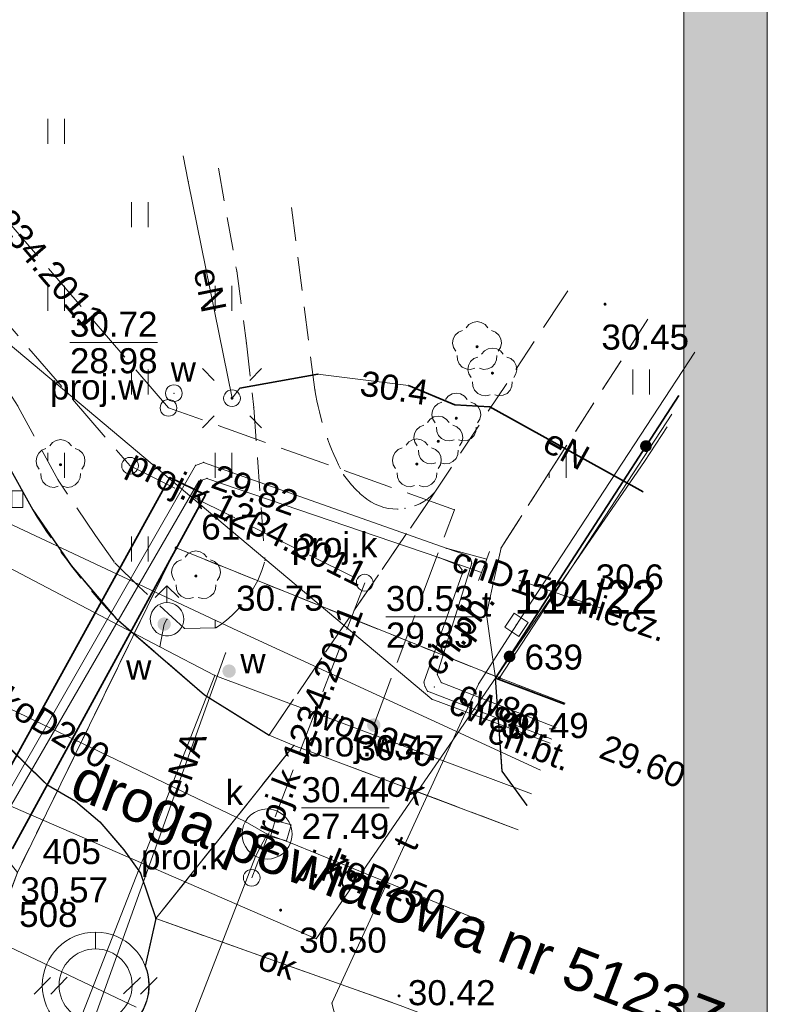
# Model space of a CAD drawing. Extents: x 5468194 to 5468404, y 5919486 to 5919674.
# Tile 14 of 15: x 5468382 to 5468404, y 5919592 to 5919621. Entities that reach past the tile are written whole.
import ezdxf
from ezdxf.enums import TextEntityAlignment as Align

# ---------------------------------------------------------------- set-up
doc = ezdxf.new("R2010")
doc.units = 0
doc.header["$PDSIZE"] = 0.75
for name, pattern in [('PRZER1-1', [2, 1, -1]), ('PRZER2-1', [3, 2, -1]), ('PRZER3-1', [4, 3, -1])]:
    doc.linetypes.add(name, pattern=pattern)
doc.layers.get('0').update_dxf_attribs({"color": 253, "linetype": 'CONTINUOUS', "lineweight": 13})
for name, color, linetype, lineweight in [('GELULI_O', 253, 'PRZER3-1', 18), ('GEPPGD', 253, 'CONTINUOUS', 18), ('GEPPGD_O', 253, 'CONTINUOUS', 18), ('GESDZI', 30, 'CONTINUOUS', 18), ('GESDZI_O', 30, 'CONTINUOUS', 18), ('GESUZY', 253, 'PRZER1-1', 18), ('GOSRBG', 253, 'CONTINUOUS', 18), ('GSLDSO', 253, 'CONTINUOUS', 18), ('GSLINK', 253, 'CONTINUOUS', 18), ('GSLINK_O', 253, 'CONTINUOUS', 18), ('GSLKOG', 253, 'CONTINUOUS', 35), ('GSLKRW', 253, 'CONTINUOUS', 25), ('GSPPRB', 253, 'CONTINUOUS', 20), ('GSPRDL', 253, 'CONTINUOUS', 18), ('GSPWPN', 253, 'CONTINUOUS', 13), ('GSPWPN_O', 253, 'CONTINUOUS', 13), ('GSPWPS', 253, 'CONTINUOUS', 13), ('GSPWPS_O', 253, 'CONTINUOUS', 13), ('GSSKOA', 253, 'PRZER3-1', 18), ('GSSKOA_O', 253, 'PRZER3-1', 18), ('GSSKOD', 253, 'PRZER2-1', 18), ('GSSKOD_O', 253, 'PRZER2-1', 18), ('GSSUTR', 253, 'PRZER2-1', 18), ('GULCPR', 253, 'CONTINUOUS', 18), ('GULCPR_O', 253, 'CONTINUOUS', 18), ('GULEPR', 253, 'CONTINUOUS', 18), ('GULEPR_O', 253, 'CONTINUOUS', 18), ('GULGPR', 253, 'CONTINUOUS', 18), ('GULKPR', 253, 'CONTINUOUS', 18), ('GULKPR_O', 253, 'CONTINUOUS', 18), ('GULLOB', 253, 'CONTINUOUS', 35), ('GULTPR', 253, 'CONTINUOUS', 18), ('GULTPR_O', 253, 'CONTINUOUS', 18), ('GULWPR', 253, 'CONTINUOUS', 18), ('GULWPR_O', 253, 'CONTINUOUS', 18), ('GUPELA', 253, 'CONTINUOUS', 18), ('GUPIKP', 253, 'CONTINUOUS', 18), ('GUPIKP_O', 253, 'CONTINUOUS', 18), ('GUPISN', 253, 'PRZER1-1', 18), ('GUPIWZ', 253, 'CONTINUOUS', 18), ('GUPIWZ_O', 253, 'CONTINUOUS', 18), ('GUPKKS', 253, 'CONTINUOUS', 18), ('GUPKSD', 253, 'CONTINUOUS', 18), ('GUPKSD_O', 253, 'CONTINUOUS', 18), ('GUPPRZ', 253, 'CONTINUOUS', 18), ('GUPPRZ_O', 253, 'CONTINUOUS', 18), ('GUPWDT', 253, 'CONTINUOUS', 18), ('GUPWZA', 253, 'CONTINUOUS', 18), ('GUPWZA_O', 253, 'CONTINUOUS', 18), ('GUPZCP', 253, 'CONTINUOUS', 18), ('GUSKSD', 253, 'CONTINUOUS', 18), ('ZZ_ramka', 250, 'CONTINUOUS', 13)]:
    doc.layers.add(name, color=color, linetype=linetype, lineweight=lineweight)
doc.styles.add('GEO-INFO', font='arial.ttf')
pattern_1 = [(90, (5460000, 5910000), (-2.5, 2.5), [0.75, -4.25]), (90, (5460000.5, 5910000), (-2.5, 2.5), [0.75, -4.25])]

# ---------------------------------------------------------------- blocks, each defined once
blk = doc.blocks.new('OKRAG_PELNY')
at = {"color": 0}
blk.add_lwpolyline([(0, 0.5), (0.12941, 0.482963), (0.25, 0.433013), (0.353553, 0.353553), (0.433013, 0.25), (0.482963, 0.12941), (0.5, 0), (0.482963, -0.12941), (0.433013, -0.25), (0.353553, -0.353553), (0.25, -0.433013), (0.12941, -0.482963), (0, -0.5), (-0.12941, -0.482963), (-0.25, -0.433013), (-0.353553, -0.353553), (-0.433013, -0.25), (-0.482963, -0.12941), (-0.5, 0), (-0.482963, 0.12941), (-0.433013, 0.25), (-0.353553, 0.353553), (-0.25, 0.433013), (-0.12941, 0.482963)], close=True, dxfattribs=at)
blk = doc.blocks.new('KOLO')
blk.add_hatch(color=0).paths.add_polyline_path([(-0.5, 0), (-0.482963, -0.12941), (-0.433013, -0.25), (-0.353553, -0.353553), (-0.25, -0.433013), (-0.12941, -0.482963), (0, -0.5), (0.12941, -0.482963), (0.25, -0.433013), (0.353553, -0.353553), (0.433013, -0.25), (0.482963, -0.12941), (0.5, 0), (0.482963, 0.12941), (0.433013, 0.25), (0.353553, 0.353553), (0.25, 0.433013), (0.12941, 0.482963), (0, 0.5), (-0.12941, 0.482963), (-0.25, 0.433013), (-0.353553, 0.353553), (-0.433013, 0.25), (-0.482963, 0.12941)])
blk = doc.blocks.new('SUUS05')
at = {"color": 0}
blk.add_lwpolyline([(0.5, -0.25), (-0.5, -0.25), (-0.5, 0.25), (0.5, 0.25)], close=True, dxfattribs=at)
for points in [[(-0.175, -0.25), (-0.175, 0.25)], [(0.175, -0.25), (0.175, 0.25)]]:
    blk.add_lwpolyline(points, dxfattribs=at)
blk = doc.blocks.new('EPPGN')
blk.add_hatch(color=0).paths.add_polyline_path([(0, -0.09), (0.027812, -0.085595), (0.052901, -0.072812), (0.072812, -0.052901), (0.085595, -0.027812), (0.09, 0), (0.085595, 0.027812), (0.072812, 0.052901), (0.052901, 0.072812), (0.027812, 0.085595), (0, 0.09), (-0.027812, 0.085595), (-0.052901, 0.072812), (-0.072812, 0.052901), (-0.085595, 0.027812), (-0.09, 0), (-0.085595, -0.027812), (-0.072812, -0.052901), (-0.052901, -0.072812), (-0.027812, -0.085595)])
blk = doc.blocks.new('POINT')
at = {"color": 0}
blk.add_point((0, 0), dxfattribs=at)
blk = doc.blocks.new('KWADRAT_NIEPRZEZR')
at = {"color": 0}
blk.add_lwpolyline([(-0.5, -0.5), (0.5, -0.5), (0.5, 0.5), (-0.5, 0.5)], close=True, dxfattribs=at)
blk = doc.blocks.new('SUEO')
blk.add_hatch(color=0).paths.add_polyline_path([(-0.002174, 0.089974), (0.023762, 0.086807), (0.042561, 0.0793), (0.060131, 0.066965), (0.076266, 0.047786), (0.086234, 0.025762), (0.089972, 0.002226), (0.088646, -0.015553), (0.081114, -0.038994), (0.066834, -0.060276), (0.049699, -0.075033), (0.027576, -0.085671), (0.004027, -0.08991), (-0.019639, -0.087831), (-0.040932, -0.080154), (-0.059082, -0.067892), (-0.073734, -0.051607), (-0.08374, -0.032979), (-0.089221, -0.011817), (-0.089063, 0.012951), (-0.082571, 0.035806), (-0.069528, 0.057148), (-0.048957, 0.075519), (-0.026898, 0.085887)])
at = {"color": 0}
for points in [[(-1.767767, 1.767767), (-1.06066, 1.06066)], [(1.767767, 1.767767), (1.06066, 1.06066)], [(-1.767767, -1.767767), (-1.06066, -1.06066)], [(1.767767, -1.767767), (1.06066, -1.06066)]]:
    blk.add_lwpolyline(points, dxfattribs=at)
blk = doc.blocks.new('PION_C')
at = {"color": 0}
blk.add_lwpolyline([(0, 0.5), (0, -0.5)], dxfattribs=at)
blk = doc.blocks.new('ODTN_1')
at = {"color": 0}
for points in [[(-1, -0.5), (0, 0.5)], [(0, -0.5), (1, 0.5)]]:
    blk.add_lwpolyline(points, dxfattribs=at)
blk = doc.blocks.new('SPDLP')
blk.add_hatch(color=0).paths.add_polyline_path([(0, -0.09), (0.027812, -0.085595), (0.052901, -0.072812), (0.072812, -0.052901), (0.085595, -0.027812), (0.09, 0), (0.085595, 0.027812), (0.072812, 0.052901), (0.052901, 0.072812), (0.027812, 0.085595), (0, 0.09), (-0.027812, 0.085595), (-0.052901, 0.072812), (-0.072812, 0.052901), (-0.085595, 0.027812), (-0.09, 0), (-0.085595, -0.027812), (-0.072812, -0.052901), (-0.052901, -0.072812), (-0.027812, -0.085595)])
at = {"color": 0}
for points in [[(-0.648554, 1.126667), (-0.481106, 1.325358), (-0.255912, 1.454989), (0, 1.5), (0.255912, 1.454989), (0.481106, 1.325358), (0.648554, 1.126667)], [(-1.271938, -0.268652), (-1.40916, -0.048001), (-1.462858, 0.20623), (-1.426585, 0.463525), (-1.304695, 0.693003), (-1.11182, 0.867117), (-0.871109, 0.964971)], [(0.871109, 0.964971), (1.11182, 0.867117), (1.304695, 0.693003), (1.426585, 0.463525), (1.462858, 0.20623), (1.40916, -0.048001), (1.271938, -0.268652)], [(-0.137547, -1.292703), (-0.389802, -1.355024), (-0.648184, -1.327532), (-0.881678, -1.213525), (-1.062258, -1.026689), (-1.168249, -0.78945), (-1.186929, -0.530282)], [(1.186929, -0.530282), (1.168249, -0.78945), (1.062258, -1.026689), (0.881678, -1.213525), (0.648184, -1.327532), (0.389802, -1.355024), (0.137547, -1.292703)]]:
    blk.add_lwpolyline(points, dxfattribs=at)
blk = doc.blocks.new('SUUS02')
at = {"color": 0}
for points in [[(-0.707107, 1.292893), (0, 2), (0.707107, 1.292893)], [(0, 1), (0, 2)]]:
    blk.add_lwpolyline(points, dxfattribs=at)
blk.add_lwpolyline([(0, 1), (0.173648, 0.984808), (0.34202, 0.939693), (0.5, 0.866025), (0.642788, 0.766044), (0.766044, 0.642788), (0.866025, 0.5), (0.939693, 0.34202), (0.984808, 0.173648), (1, 0), (0.984808, -0.173648), (0.939693, -0.34202), (0.866025, -0.5), (0.75575, -0.654861), (0.618159, -0.786053), (0.458227, -0.888835), (0.281733, -0.959493), (0.095056, -0.995472), (-0.095056, -0.995472), (-0.281733, -0.959493), (-0.458227, -0.888835), (-0.618159, -0.786053), (-0.75575, -0.654861), (-0.866025, -0.5), (-0.945001, -0.327068), (-0.989821, -0.142315), (-0.998867, 0.047582), (-0.971812, 0.235759), (-0.909632, 0.415415), (-0.814576, 0.580057), (-0.690079, 0.723734), (-0.540641, 0.841254), (-0.371662, 0.928368), (-0.189251, 0.981929)], close=True, dxfattribs=at)

msp = doc.modelspace()

# ---------------------------------------------------------------- hatches: boundary and pattern name
at = {"layer": 'GSSUTR', "linetype": 'Continuous', "lineweight": 18}
h = msp.add_hatch(dxfattribs=at)
h.set_pattern_fill('PTTU04', color=256, scale=0.5, style=0)
h.set_pattern_definition(pattern_1)
h.paths.add_polyline_path([(5468388.66, 5919609.61), (5468388.44, 5919611.54), (5468388.15, 5919613.7), (5468387.605, 5919616.776), (5468379.188, 5919619.738), (5468379.19, 5919619.6), (5468378.95, 5919613.28), (5468380.45, 5919611.41), (5468381.61, 5919609.64), (5468382.81, 5919607.44), (5468383.93, 5919605.78), (5468384.48, 5919604.99), (5468385.22, 5919604.26), (5468386.59, 5919603), (5468387.53, 5919603.02), (5468387.581, 5919603.053), (5468387.631, 5919603.088), (5468387.68, 5919603.123), (5468387.729, 5919603.159), (5468387.777, 5919603.196), (5468387.824, 5919603.234), (5468387.871, 5919603.272), (5468387.917, 5919603.312), (5468387.963, 5919603.352), (5468388.008, 5919603.393), (5468388.052, 5919603.434), (5468388.095, 5919603.477), (5468388.137, 5919603.52), (5468388.179, 5919603.564), (5468388.22, 5919603.609), (5468388.261, 5919603.654), (5468388.3, 5919603.7), (5468388.337, 5919603.745), (5468388.374, 5919603.791), (5468388.41, 5919603.837), (5468388.445, 5919603.884), (5468388.479, 5919603.932), (5468388.513, 5919603.98), (5468388.545, 5919604.029), (5468388.577, 5919604.078), (5468388.608, 5919604.128), (5468388.638, 5919604.178), (5468388.667, 5919604.229), (5468388.696, 5919604.28), (5468388.723, 5919604.332), (5468388.75, 5919604.384), (5468388.776, 5919604.436), (5468388.801, 5919604.489), (5468388.825, 5919604.543), (5468388.848, 5919604.597), (5468388.87, 5919604.651), (5468388.892, 5919604.706), (5468388.912, 5919604.761), (5468388.931, 5919604.816), (5468388.95, 5919604.871), (5468388.968, 5919604.927), (5468388.984, 5919604.984), (5468389, 5919605.04)], flags=0)
h = msp.add_hatch(dxfattribs=at)
h.set_pattern_fill('PTTU04', color=256, scale=0.5, style=0)
h.set_pattern_definition(pattern_1)
h.paths.add_polyline_path([(5468400.45, 5919612.256), (5468397.485, 5919607.646), (5468396.06, 5919605.41), (5468395.62, 5919603.42), (5468395.89, 5919601.51), (5468401.372, 5919609.968), (5468402.014, 5919611.706)], flags=0)
at = {"layer": 'ZZ_ramka', "true_color": 0xffffff}
h = msp.add_hatch(color=7, dxfattribs=at)
h.paths.add_polyline_path([(5468401.523, 5919491.204), (5468201.523, 5919491.204), (5468201.523, 5919634.704), (5468401.523, 5919634.704)], flags=16)
h.paths.add_polyline_path([(5468194.023, 5919637.204), (5468404.023, 5919637.204), (5468404.023, 5919488.704), (5468194.023, 5919488.704)])

# ---------------------------------------------------------------- linework, layer by layer
at = {"linetype": 'Continuous', "lineweight": 13, "elevation": 100, "flags": 128}
msp.add_lwpolyline([(5468397.5, 5919600), (5468397.69, 5919600)], dxfattribs=at)
at = {"layer": 'GESDZI', "linetype": 'Continuous', "lineweight": 18, "elevation": 10.22}
for points in [[(5468275.114, 5919656.356), (5468275.54, 5919655.03), (5468276.59, 5919652.23), (5468277.95, 5919649.56), (5468279.68, 5919646.93), (5468281.69, 5919644.67), (5468283.94, 5919642.67), (5468286.47, 5919640.95), (5468289.38, 5919639.2), (5468295.57, 5919636.55), (5468302.78, 5919633.88), (5468315.05, 5919629.35), (5468371.88, 5919608.07), (5468381.59, 5919595.7), (5468386.34, 5919605.41), (5468396.01, 5919601.52), (5468401.165, 5919609.409)], [(5468401.165, 5919609.409), (5468396.01, 5919601.52), (5468397.975, 5919600.77)], [(5468397.975, 5919600.77), (5468396.01, 5919601.52), (5468386.34, 5919605.41), (5468381.59, 5919595.7), (5468380.89, 5919593.82), (5468342.3, 5919490.53)]]:
    msp.add_lwpolyline(points, dxfattribs=at)
at = {"layer": 'GESUZY', "linetype": 'PRZER1-1', "lineweight": 18, "ltscale": 0.5, "elevation": 10.08}
for points in [[(5468397.975, 5919600.77), (5468396.01, 5919601.52), (5468386.34, 5919605.41), (5468381.59, 5919595.7), (5468380.89, 5919593.82), (5468342.3, 5919490.53)], [(5468342.3, 5919490.53), (5468380.89, 5919593.82), (5468381.59, 5919595.7), (5468386.34, 5919605.41), (5468396.01, 5919601.52), (5468397.975, 5919600.77)]]:
    msp.add_lwpolyline(points, dxfattribs=at)
at = {"layer": 'GOSRBG', "linetype": 'Continuous', "lineweight": 18, "elevation": 10.04}
msp.add_lwpolyline([(5468265.344, 5919659.794), (5468259.784, 5919650.547), (5468390.529, 5919593.714), (5468400.349, 5919607.998), (5468401.028, 5919609.037)], dxfattribs=at)
at = {"layer": 'GSLDSO', "linetype": 'Continuous', "lineweight": 18, "elevation": 10.18}
for points in [[(5468383.928, 5919593.916, -1), (5468383.928, 5919590.729, -1)], [(5468383.928, 5919593.415, -1), (5468383.928, 5919591.23, -1)]]:
    msp.add_lwpolyline(points, format="xyb", close=True, dxfattribs=at)
at = {"layer": 'GSLINK', "linetype": 'Continuous', "lineweight": 18, "elevation": 10.18}
for points in [[(5468389.86, 5919599.5), (5468385.73, 5919594.32), (5468393.04, 5919591.72)], [(5468389.86, 5919599.5), (5468396.574, 5919596.979)]]:
    msp.add_lwpolyline(points, dxfattribs=at)
at = {"layer": 'GSLKOG', "linetype": 'Continuous', "lineweight": 35, "elevation": 10.18}
msp.add_lwpolyline([(5468401.372, 5919609.968), (5468395.89, 5919601.51), (5468397.961, 5919600.734)], dxfattribs=at)
at = {"layer": 'GSLKRW', "linetype": 'Continuous', "lineweight": 25, "elevation": 10.18}
for points in [[(5468353.84, 5919622.86), (5468357.85, 5919621.37), (5468373.78, 5919615.39, -0.061384), (5468375.81, 5919614.36, -0.063108), (5468378.16, 5919612.42, -0.057977), (5468380.58, 5919609.19), (5468382.05, 5919606.55), (5468383.2, 5919604.88), (5468384.53, 5919603.31), (5468384.927, 5919602.967), (5468387.19, 5919601.01), (5468389.12, 5919599.81)], [(5468380.921, 5919599.843), (5468382.466, 5919598.335), (5468383.331, 5919597.838), (5468384.054, 5919597.216), (5468384.77, 5919596.375), (5468385.277, 5919595.678), (5468385.73, 5919594.32), (5468385.415, 5919592.895, -0.348026), (5468384.825, 5919591.001)]]:
    msp.add_lwpolyline(points, format="xyb", dxfattribs=at)
msp.add_lwpolyline([(5468396.843, 5919597.708), (5468396.09, 5919598.73), (5468395.89, 5919601.51)], dxfattribs=at)
at = {"layer": 'GSPPRB', "linetype": 'Continuous', "lineweight": 20}
for p in [(5468388.15, 5919613.7, 10.28), (5468388.44, 5919611.54, 10.28), (5468390.49, 5919610.14, 10.28), (5468388.66, 5919609.61, 10.28), (5468390.87, 5919608.67, 10.28), (5468387.16, 5919607.97, 10.28), (5468391.35, 5919607.6, 10.28), (5468382.81, 5919607.44, 10.28), (5468387.02, 5919607.41, 10.28), (5468387.26, 5919607.49, 10.28), (5468394.08, 5919607.08, 10.28), (5468392.04, 5919606.87, 10.28), (5468382.05, 5919606.55, 10.28), (5468393.18, 5919606.59, 10.28), (5468394.661, 5919606.55, 10.28), (5468383.93, 5919605.78, 10.28), (5468394.42, 5919605.4, 10.28), (5468396.06, 5919605.41, 10.28), (5468384.48, 5919604.99, 10.28), (5468389, 5919605.04, 10.28), (5468394.2, 5919605.12, 10.28), (5468395.02, 5919605.19, 10.28), (5468395.14, 5919605.09, 10.28), (5468395.18, 5919604.95, 10.28), (5468383.2, 5919604.88, 10.28), (5468394.8, 5919604.88, 10.28), (5468394.89, 5919604.76, 10.28), (5468394.9, 5919604.63, 10.28), (5468396.622, 5919604.435, 10.28), (5468385.22, 5919604.26, 10.28), (5468388.3, 5919603.7, 10.28), (5468384.53, 5919603.31, 10.28), (5468395.62, 5919603.42, 10.28), (5468386.59, 5919603, 10.28), (5468387.53, 5919603.02, 10.28), (5468385.851, 5919602.454, 10.28), (5468387.817, 5919602.266, 10.28), (5468387.493, 5919601.593, 10.28), (5468394.15, 5919601.63, 10.28), (5468395.89, 5919601.51, 10.28), (5468393.75, 5919601.39, 10.28), (5468393.78, 5919601.27, 10.28), (5468393.86, 5919601.12, 10.28), (5468394.27, 5919601.38, 10.28), (5468395.39, 5919601.35, 10.28), (5468387.19, 5919601.01, 10.28), (5468393.99, 5919600.88, 10.28), (5468389.12, 5919599.81, 10.28), (5468389.86, 5919599.5, 10.28), (5468396.09, 5919598.73, 10.28), (5468385.73, 5919594.32, 10.28), (5468391, 5919591.79, 10.28)]:
    msp.add_point(p, dxfattribs=at)
at = {"layer": 'GSSKOA', "linetype": 'PRZER3-1', "lineweight": 18, "ltscale": 0.5, "elevation": 10.18}
for points in [[(5468380.921, 5919599.843), (5468382.466, 5919598.335), (5468383.331, 5919597.838), (5468384.054, 5919597.216), (5468384.77, 5919596.375), (5468385.277, 5919595.678), (5468385.476, 5919595.114), (5468385.73, 5919594.32), (5468389.86, 5919599.5), (5468389.12, 5919599.81), (5468387.19, 5919601.01), (5468384.927, 5919602.967), (5468384.53, 5919603.31), (5468383.2, 5919604.88), (5468382.05, 5919606.55), (5468380.58, 5919609.19, 0.057977)], [(5468346.124, 5919489.133), (5468347.28, 5919491.88), (5468350.56, 5919500.43), (5468361.98, 5919530.58), (5468362.55, 5919532.04), (5468366.74, 5919543.38), (5468369.21, 5919550.1), (5468382.88, 5919585.71), (5468384.825, 5919591.001, 0.348026), (5468385.415, 5919592.895), (5468385.73, 5919594.32), (5468393.04, 5919591.72)]]:
    msp.add_lwpolyline(points, format="xyb", dxfattribs=at)
msp.add_lwpolyline([(5468396.574, 5919596.979), (5468389.86, 5919599.5), (5468385.73, 5919594.32), (5468393.04, 5919591.72), (5468394.437, 5919591.194)], dxfattribs=at)
at = {"layer": 'GSSKOD', "linetype": 'PRZER2-1', "lineweight": 18, "ltscale": 0.5, "elevation": 10.18}
for points in [[(5468387.605, 5919616.776), (5468388.15, 5919613.7), (5468388.44, 5919611.54), (5468388.66, 5919609.61), (5468389, 5919605.04, -0.185066), (5468387.53, 5919603.02), (5468386.59, 5919603), (5468385.22, 5919604.26), (5468384.48, 5919604.99), (5468383.93, 5919605.78), (5468382.81, 5919607.44), (5468381.61, 5919609.64), (5468380.45, 5919611.41), (5468378.95, 5919613.28), (5468377.49, 5919614.52), (5468376.49, 5919615.27, 0.059951), (5468373.95, 5919616.53), (5468358.35, 5919622.38), (5468357.85, 5919621.37)], [(5468357.85, 5919621.37), (5468373.78, 5919615.39, -0.061384), (5468375.81, 5919614.36, -0.063108), (5468378.16, 5919612.42, -0.057977), (5468380.58, 5919609.19), (5468382.05, 5919606.55, 0.049931), (5468384.53, 5919603.31), (5468387.19, 5919601.01), (5468389.12, 5919599.81), (5468394.08, 5919607.08, -0.387526), (5468392.04, 5919606.87, -0.077498), (5468391.35, 5919607.6, -0.084562), (5468390.49, 5919610.14), (5468389.731, 5919616.028)]]:
    msp.add_lwpolyline(points, format="xyb", dxfattribs=at)
for points in [[(5468398.052, 5919613.1), (5468397.879, 5919612.836), (5468394.08, 5919607.08), (5468389.12, 5919599.81), (5468389.86, 5919599.5), (5468396.574, 5919596.979)], [(5468396.843, 5919597.708), (5468396.09, 5919598.73), (5468395.89, 5919601.51), (5468395.62, 5919603.42), (5468396.06, 5919605.41), (5468397.485, 5919607.646), (5468400.45, 5919612.256)], [(5468397.961, 5919600.734), (5468395.89, 5919601.51), (5468396.09, 5919598.73), (5468396.843, 5919597.708)]]:
    msp.add_lwpolyline(points, dxfattribs=at)
msp.add_lwpolyline([(5468374.522, 5919609.14), (5468375.202, 5919608.344), (5468376.288, 5919606.342), (5468376.955, 5919605.295), (5468377.622, 5919604.315), (5468378.528, 5919602.835), (5468379.92, 5919601.023), (5468380.921, 5919599.843), (5468382.466, 5919598.335), (5468383.331, 5919597.838), (5468384.054, 5919597.216), (5468384.77, 5919596.375), (5468385.277, 5919595.678), (5468385.476, 5919595.114), (5468385.73, 5919594.32), (5468385.415, 5919592.895, -0.348026), (5468384.825, 5919591.001), (5468382.88, 5919585.71), (5468379.33, 5919587.32), (5468376.74, 5919587.61), (5468374.54, 5919585.439), (5468371.12, 5919588.06)], format="xyb", close=True, dxfattribs=at)
at = {"layer": 'GSSUTR', "linetype": 'PRZER2-1', "lineweight": 18, "ltscale": 0.5, "elevation": 10.1}
msp.add_lwpolyline([(5468387.605, 5919616.776), (5468388.15, 5919613.7), (5468388.44, 5919611.54), (5468388.66, 5919609.61), (5468389, 5919605.04, -0.185066), (5468387.53, 5919603.02), (5468386.59, 5919603), (5468385.22, 5919604.26), (5468384.48, 5919604.99), (5468383.93, 5919605.78), (5468382.81, 5919607.44), (5468381.61, 5919609.64), (5468380.45, 5919611.41), (5468378.95, 5919613.28), (5468379.19, 5919619.6), (5468379.188, 5919619.738)], format="xyb", dxfattribs=at)
msp.add_lwpolyline([(5468400.45, 5919612.256), (5468397.485, 5919607.646), (5468396.06, 5919605.41), (5468395.62, 5919603.42), (5468395.89, 5919601.51), (5468401.372, 5919609.968)], dxfattribs=at)
at = {"layer": 'GULCPR', "linetype": 'Continuous', "lineweight": 18, "elevation": 10.14}
for points in [[(5468395.63, 5919605.07), (5468394.42, 5919605.4), (5468387.16, 5919607.97), (5468386.92, 5919607.88), (5468380.52, 5919596.72), (5468377.51, 5919591.94), (5468373.2, 5919585.53), (5468359.85, 5919567.72), (5468352.25, 5919557.89), (5468349.08, 5919553.66), (5468348.85, 5919553.59), (5468342.01, 5919556.1), (5468333.68, 5919559.07), (5468328.86, 5919560.78)], [(5468328.7, 5919560.36), (5468333.53, 5919558.66), (5468341.93, 5919555.7), (5468348.92, 5919553.07), (5468349.16, 5919553.14), (5468352.26, 5919557.42), (5468360.12, 5919567.49), (5468373.39, 5919585.36), (5468377.79, 5919591.81), (5468380.54, 5919596.23), (5468387.02, 5919607.41), (5468387.26, 5919607.49), (5468394.2, 5919605.12), (5468395.47, 5919604.67)], [(5468397.703, 5919600.036), (5468394.27, 5919601.38), (5468394.15, 5919601.63), (5468395.18, 5919604.95), (5468395.14, 5919605.09), (5468395.02, 5919605.19), (5468394.42, 5919605.4)], [(5468394.2, 5919605.12), (5468394.8, 5919604.88), (5468394.89, 5919604.76), (5468394.9, 5919604.63), (5468393.75, 5919601.39), (5468393.78, 5919601.27), (5468393.86, 5919601.12), (5468397.574, 5919599.687)], [(5468399.025, 5919603.614), (5468396.622, 5919604.435)]]:
    msp.add_lwpolyline(points, dxfattribs=at)
at = {"layer": 'GULEPR', "linetype": 'Continuous', "lineweight": 18, "elevation": 10.14}
for points in [[(5468386.553, 5919617.146), (5468386.7, 5919616.37), (5468388.01, 5919609.89)], [(5468400.309, 5919607.091), (5468395.72, 5919609.63), (5468394.68, 5919609.69), (5468393.29, 5919610.27), (5468390.58, 5919610.61), (5468388.24, 5919610.19), (5468388.01, 5919609.89)], [(5468387.817, 5919602.266), (5468383.637, 5919590.622), (5468383.047, 5919589.166)], [(5468385.138, 5919591.673), (5468381.346, 5919593.475), (5468373.875, 5919596.38), (5468369.324, 5919598.144)]]:
    msp.add_lwpolyline(points, dxfattribs=at)
at = {"layer": 'GULGPR', "linetype": 'Continuous', "lineweight": 18, "elevation": 10.14}
msp.add_lwpolyline([(5468311.93, 5919632.65), (5468317.947, 5919630.162), (5468330.422, 5919625.536), (5468349.151, 5919618.632), (5468362.952, 5919613.471), (5468375.881, 5919608.701), (5468388.184, 5919602.932), (5468397.234, 5919598.765)], dxfattribs=at)
at = {"layer": 'GULKPR', "linetype": 'PRZER3-1', "lineweight": 18, "ltscale": 0.5, "elevation": 10.14}
for points in [[(5468372.797, 5919621.986), (5468384.96, 5919607.87)], [(5468384.96, 5919607.87), (5468391.98, 5919604.37)], [(5468391.98, 5919604.37), (5468388.599, 5919595.54)]]:
    msp.add_lwpolyline(points, dxfattribs=at)
at = {"layer": 'GULKPR', "linetype": 'Continuous', "lineweight": 18, "elevation": 10.14}
for points in [[(5468376.203, 5919603.078), (5468376.742, 5919602.813), (5468388.408, 5919597.222), (5468389.058, 5919596.849)], [(5468377.041, 5919566.072), (5468388.717, 5919596.181), (5468389.058, 5919596.849)], [(5468389.058, 5919596.849), (5468389.761, 5919596.586), (5468395.551, 5919594.21)]]:
    msp.add_lwpolyline(points, dxfattribs=at)
at = {"layer": 'GULLOB', "linetype": 'Continuous', "lineweight": 35, "elevation": 10.12}
for points in [[(5468390.58, 5919610.61), (5468388.24, 5919610.19)], [(5468400.309, 5919607.091), (5468395.72, 5919609.63), (5468394.68, 5919609.69), (5468393.29, 5919610.27)]]:
    msp.add_lwpolyline(points, dxfattribs=at)
msp.add_lwpolyline([(5468380.39, 5919597.08), (5468381.44, 5919596.42), (5468387.22, 5919607), (5468386.15, 5919607.52)], close=True, dxfattribs=at)
at = {"layer": 'GULTPR', "linetype": 'Continuous', "lineweight": 18, "elevation": 10.14}
for points in [[(5468341.906, 5919629.348), (5468342.6, 5919629.23), (5468355.07, 5919623.76), (5468377.49, 5919614.74), (5468393.99, 5919600.88), (5468397.532, 5919599.573)], [(5468392.512, 5919585.981), (5468391, 5919591.79), (5468395.39, 5919601.35), (5468396.52, 5919603.11), (5468396.794, 5919603.529), (5468401.852, 5919611.267)]]:
    msp.add_lwpolyline(points, dxfattribs=at)
at = {"layer": 'GULWPR', "linetype": 'PRZER3-1', "lineweight": 18, "ltscale": 0.5, "elevation": 10.14}
msp.add_lwpolyline([(5468392.25, 5919600.11), (5468394.661, 5919606.55), (5468386.11, 5919609.6), (5468376.593, 5919620.651)], dxfattribs=at)
at = {"layer": 'GULWPR', "linetype": 'Continuous', "lineweight": 18, "elevation": 10.14}
for points in [[(5468372.398, 5919609.509), (5468385.851, 5919602.454), (5468387.493, 5919601.593)], [(5468386.065, 5919603.276), (5468385.981, 5919603.132), (5468385.851, 5919602.454)], [(5468365.579, 5919544.749), (5468374.588, 5919568.639), (5468387.493, 5919601.593)], [(5468387.493, 5919601.593), (5468396.972, 5919598.055)]]:
    msp.add_lwpolyline(points, dxfattribs=at)
at = {"layer": 'GUPPRZ_O', "linetype": 'Continuous', "lineweight": 9, "elevation": 10.8, "flags": 128}
for points in [[(5468383.16, 5919611.558), (5468385.781, 5919611.558)], [(5468392.613, 5919603.35), (5468395.233, 5919603.35)], [(5468390.09, 5919597.629), (5468392.711, 5919597.629)]]:
    msp.add_lwpolyline(points, dxfattribs=at)
at = {"layer": 'GUSKSD', "linetype": 'Continuous', "lineweight": 18, "elevation": 10.14}
msp.add_lwpolyline([(5468389.058, 5919597.599, -0.57735), (5468389.708, 5919596.474, -1.732051)], format="xyb", close=True, dxfattribs=at)
at = {"layer": 'ZZ_ramka', "elevation": 10.06}
for points in [[(5468194.023, 5919637.204), (5468404.023, 5919637.204), (5468404.023, 5919488.704), (5468194.023, 5919488.704)], [(5468401.523, 5919491.204), (5468201.523, 5919491.204), (5468201.523, 5919634.704), (5468401.523, 5919634.704)]]:
    msp.add_lwpolyline(points, close=True, dxfattribs=at)

# ---------------------------------------------------------------- block references
at = {"layer": 'GEPPGD', "lineweight": 18, "xscale": 0.5, "yscale": 0.5}
for p in [(5468386.34, 5919605.41, 10.24), (5468396.01, 5919601.52, 10.24)]:
    msp.add_blockref('EPPGN', p, dxfattribs=at)
at = {"layer": 'GSLDSO', "lineweight": 18, "xscale": 0.5, "yscale": 0.5}
msp.add_blockref('PION_C', (5468383.928, 5919593.665, 10.18), dxfattribs=at)
for name, p, rotation in [('PION_C', (5468383.928, 5919593.665, 10.18), 3.97355704e-07), ('ODTN_1', (5468382.585, 5919592.31, 10.18), 0.533321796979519), ('ODTN_1', (5468385.271, 5919592.31, 10.18), 179.4666782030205)]:
    msp.add_blockref(name, p, dxfattribs=dict(at, rotation=rotation))
at = {"layer": 'GSLKOG', "lineweight": 35, "xscale": 0.35, "yscale": 0.35}
for p in [(5468400.392, 5919608.457, 10.18), (5468396.313, 5919602.163, 10.18)]:
    msp.add_blockref('KOLO', p, dxfattribs=at)
at = {"layer": 'GSPRDL', "lineweight": 18, "xscale": 0.5, "yscale": 0.5}
for p in [(5468395.34, 5919611.43, 10.12), (5468395.8, 5919610.64, 10.12), (5468394.72, 5919609.29, 10.12), (5468394.18, 5919608.6, 10.12), (5468382.88, 5919607.9, 10.12), (5468393.54, 5919607.92, 10.12), (5468386.93, 5919604.57, 10.12)]:
    msp.add_blockref('SPDLP', p, dxfattribs=at)
at = {"layer": 'GSPWPN', "lineweight": 13, "xscale": 0.09, "yscale": 0.09}
msp.add_blockref('KOLO', (5468398.138, 5919603.917, 10.08), dxfattribs=at)
at = {"layer": 'GSPWPS', "lineweight": 13, "xscale": 0.09, "yscale": 0.09}
for p in [(5468399.169, 5919612.702, 10.08), (5468391.31, 5919600.343, 10.08), (5468396.276, 5919599.701, 10.08), (5468389.465, 5919594.574, 10.08), (5468393.006, 5919592.006, 10.08)]:
    msp.add_blockref('KOLO', p, dxfattribs=at)
at = {"layer": 'GUPELA', "lineweight": 18, "xscale": 0.5, "yscale": 0.5}
for name, p in [('SUEO', (5468388.01, 5919609.89, 10.15)), ('OKRAG_PELNY', (5468388.01, 5919609.89, 10.16))]:
    msp.add_blockref(name, p, dxfattribs=at)
at = {"layer": 'GUPIKP', "lineweight": 18, "xscale": 0.5, "yscale": 0.5}
for name, p in [('OKRAG_PELNY', (5468386.27, 5919610.04, 10.16)), ('OKRAG_PELNY', (5468386.11, 5919609.6, 10.16)), ('POINT', (5468396.52, 5919603.11, 10.16))]:
    msp.add_blockref(name, p, dxfattribs=at)
at = {"layer": 'GUPISN', "lineweight": 18, "xscale": 0.5, "yscale": 0.5}
msp.add_blockref('OKRAG_PELNY', (5468388.01, 5919609.89, 10.16), dxfattribs=at)
at = {"layer": 'GUPIWZ', "lineweight": 18, "xscale": 0.5, "yscale": 0.5}
msp.add_blockref('OKRAG_PELNY', (5468386.27, 5919610.04, 10.18), dxfattribs=at)
for p, rotation in [((5468396.52, 5919603.11, 10.18), 56.83052432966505), ((5468389.47, 5919596.95, 10.18), 344.2099208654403)]:
    msp.add_blockref('KWADRAT_NIEPRZEZR', p, dxfattribs=dict(at, rotation=rotation))
at = {"layer": 'GUPKKS', "lineweight": 18}
msp.add_blockref('SUUS05', (5468381.25, 5919606.87, 10.16), dxfattribs=at)
at = {"layer": 'GUPKSD', "lineweight": 18, "xscale": 0.5, "yscale": 0.5}
for p in [(5468384.96, 5919607.87, 10.16), (5468391.98, 5919604.37, 10.16), (5468388.599, 5919595.54, 10.16)]:
    msp.add_blockref('OKRAG_PELNY', p, dxfattribs=at)
at = {"layer": 'GUPPRZ', "lineweight": 18}
for p in [(5468386.7, 5919616.37, 10.16), (5468390.58, 5919610.61, 10.16), (5468393.29, 5919610.27, 10.16), (5468386.27, 5919610.04, 10.16), (5468388.24, 5919610.19, 10.16), (5468394.68, 5919609.69, 10.16), (5468395.72, 5919609.63, 10.16), (5468386.92, 5919607.88, 10.16), (5468396.794, 5919603.529, 10.16), (5468386.065, 5919603.276, 10.16), (5468396.52, 5919603.11, 10.16), (5468394.065, 5919601.25, 10.16), (5468393.99, 5919600.88, 10.16), (5468388.408, 5919597.222, 10.16), (5468389.058, 5919596.849, 10.16), (5468389.761, 5919596.586, 10.16), (5468388.717, 5919596.181, 10.16)]:
    msp.add_blockref('POINT', p, dxfattribs=at)
at = {"layer": 'GUPWDT', "lineweight": 18, "xscale": 0.5, "yscale": 0.5}
msp.add_blockref('SUUS02', (5468386.065, 5919603.276, 10.16), dxfattribs=at)
at = {"layer": 'GUPWZA', "lineweight": 18, "xscale": 0.4, "yscale": 0.4}
for p in [(5468385.981, 5919603.132, 10.16), (5468387.922, 5919601.725, 10.16), (5468392.25, 5919600.11, 10.16)]:
    msp.add_blockref('KOLO', p, dxfattribs=at)
at = {"layer": 'GUPZCP', "lineweight": 18, "xscale": 0.5, "yscale": 0.5}
for p, rotation in [((5468395.63, 5919605.07, 10.16), 160.3082317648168), ((5468395.47, 5919604.67, 10.16), 339.2243181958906)]:
    msp.add_blockref('PION_C', p, dxfattribs=dict(at, rotation=rotation))

# ---------------------------------------------------------------- texts
at = {"layer": 'GELULI_O', "linetype": 'Continuous', "lineweight": 0, "style": 'GEO-INFO'}
msp.add_text('droga powiatowa nr 5123Z', height=1.25, rotation=339.0721, dxfattribs=at).set_placement((5468392.978, 5919594.869, 10.8), align=Align.MIDDLE_CENTER)
at = {"layer": 'GEPPGD_O', "linetype": 'Continuous', "lineweight": 0, "style": 'GEO-INFO'}
for s, p in [('617', (5468387.09, 5919605.66, 10.8)), ('639', (5468396.76, 5919601.77, 10.8)), ('405', (5468382.34, 5919595.95, 10.8)), ('508', (5468381.64, 5919594.07, 10.8))]:
    msp.add_text(s, height=0.75, dxfattribs=at).set_placement(p)
at = {"layer": 'GESDZI_O', "linetype": 'Continuous', "lineweight": 0, "style": 'GEO-INFO'}
msp.add_text('114/22', height=1, dxfattribs=at).set_placement((5468398.588, 5919603.947, 10.8), align=Align.MIDDLE_CENTER)
at = {"layer": 'GSLINK_O', "linetype": 'Continuous', "lineweight": 0, "style": 'GEO-INFO'}
msp.add_text('ok', height=0.75, rotation=339.4199, dxfattribs=at).set_placement((5468393.217, 5919598.239, 10.8), align=Align.MIDDLE_CENTER)
msp.add_text('ok', height=0.75, rotation=340.4207, dxfattribs=at).set_placement((5468389.385, 5919593.02, 10.8), align=Align.MIDDLE)
at = {"layer": 'GSPWPN_O', "linetype": 'Continuous', "lineweight": 0, "style": 'GEO-INFO'}
msp.add_text('30.6', height=0.75, dxfattribs=at).set_placement((5468398.888, 5919604.167, 10.8))
at = {"layer": 'GSPWPS_O', "linetype": 'Continuous', "lineweight": 0, "style": 'GEO-INFO'}
for s, p in [('30.45', (5468399.06, 5919611.344, 10.8)), ('30.49', (5468396.06, 5919599.72, 10.8)), ('30.47', (5468391.73, 5919599.057, 10.8)), ('30.57', (5468381.68, 5919594.804, 10.8)), ('30.50', (5468390.018, 5919593.301, 10.8)), ('30.42', (5468393.272, 5919591.728, 10.8))]:
    msp.add_text(s, height=0.75, dxfattribs=at).set_placement(p)
at = {"layer": 'GSSKOA_O', "linetype": 'Continuous', "lineweight": 0, "style": 'GEO-INFO'}
msp.add_text('j.kb.', height=0.75, rotation=340.453, dxfattribs=at).set_placement((5468391.152, 5919595.703, 10.8), align=Align.MIDDLE_CENTER)
at = {"layer": 'GSSKOD_O', "linetype": 'Continuous', "lineweight": 0, "style": 'GEO-INFO'}
for s, rotation, p in [('ch.pb.', 53.9336, (5468394.785, 5919602.9, 10.8)), ('ch.bt.', 338.8734, (5468396.926, 5919599.526, 10.8))]:
    msp.add_text(s, height=0.75, rotation=rotation, dxfattribs=at).set_placement(p, align=Align.MIDDLE_CENTER)
at = {"layer": 'GULCPR_O', "linetype": 'Continuous', "lineweight": 0, "style": 'GEO-INFO'}
for s, rotation, p in [('cnD150-niecz.', 341.1238, (5468397.824, 5919604.025, 10.8)), ('cw80', 338.6294, (5468395.987, 5919600.708, 10.8)), ('cw80', 338.9074, (5468395.717, 5919600.404, 10.8))]:
    msp.add_text(s, height=0.75, rotation=rotation, dxfattribs=at).set_placement(p, align=Align.MIDDLE_CENTER)
at = {"layer": 'GULEPR_O', "linetype": 'Continuous', "lineweight": 0, "style": 'GEO-INFO'}
for rotation, p in [(281.4289, (5468387.355, 5919613.13, 10.8)), (331.049, (5468398.015, 5919608.361, 10.8))]:
    msp.add_text('eN', height=0.75, rotation=rotation, dxfattribs=at).set_placement(p, align=Align.MIDDLE_CENTER)
msp.add_text('eNA', height=0.75, rotation=70.2545, dxfattribs=at).set_placement((5468386.573, 5919598.919, 10.8), align=Align.MIDDLE)
at = {"layer": 'GULKPR_O', "linetype": 'Continuous', "lineweight": 0, "style": 'GEO-INFO'}
for s, rotation, p in [('proj.k 1234.2011', 333.5003, (5468388.439, 5919606.217, 10.8)), ('proj.k 1234.2011', 69.0455, (5468390.289, 5919599.955, 10.8)), ('koD200', 328.4674, (5468382.707, 5919600.037, 10.8))]:
    msp.add_text(s, height=0.75, rotation=rotation, dxfattribs=at).set_placement(p, align=Align.MIDDLE)
msp.add_text('koD250', height=0.75, rotation=337.6899, dxfattribs=at).set_placement((5468392.656, 5919595.398, 10.8), align=Align.MIDDLE_CENTER)
at = {"layer": 'GULTPR_O', "linetype": 'Continuous', "lineweight": 0, "style": 'GEO-INFO'}
msp.add_text('t', height=0.75, rotation=65.3352, dxfattribs=at).set_placement((5468393.195, 5919596.57, 10.8), align=Align.MIDDLE_CENTER)
at = {"layer": 'GULWPR_O', "linetype": 'Continuous', "lineweight": 0, "style": 'GEO-INFO'}
for s, rotation, p in [('proj.w 1234.2011', 310.7352, (5468381.352, 5919615.125, 10.8)), ('woD250', 339.5336, (5468392.232, 5919599.824, 10.8))]:
    msp.add_text(s, height=0.75, rotation=rotation, dxfattribs=at).set_placement(p, align=Align.MIDDLE_CENTER)
at = {"layer": 'GUPIKP_O', "linetype": 'Continuous', "lineweight": 0, "style": 'GEO-INFO'}
msp.add_text('proj.w', height=0.75, dxfattribs=at).set_placement((5468385.36, 5919609.85, 10.8), align=Align.RIGHT)
at = {"layer": 'GUPIWZ_O', "linetype": 'Continuous', "lineweight": 0, "style": 'GEO-INFO'}
for s, p in [('w', (5468386.931, 5919610.389, 10.8)), ('t', (5468395.77, 5919603.36, 10.8)), ('k', (5468388.342, 5919597.718, 10.8))]:
    msp.add_text(s, height=0.75, dxfattribs=at).set_placement(p, align=Align.RIGHT)
at = {"layer": 'GUPKSD_O', "linetype": 'Continuous', "lineweight": 0, "style": 'GEO-INFO'}
for p in [(5468392.359, 5919605.129, 10.8), (5468387.849, 5919595.79, 10.8)]:
    msp.add_text('proj.k', height=0.75, dxfattribs=at).set_placement(p, align=Align.RIGHT)
at = {"layer": 'GUPPRZ_O', "linetype": 'Continuous', "lineweight": 0, "style": 'GEO-INFO'}
for s, p in [('30.72', (5468383.16, 5919611.731)), ('28.98', (5468383.16, 5919610.636)), ('30.53', (5468392.613, 5919603.523)), ('29.83', (5468392.613, 5919602.428)), ('30.44', (5468390.09, 5919597.801)), ('27.49', (5468390.09, 5919596.706))]:
    msp.add_text(s, height=0.75, dxfattribs=at).set_placement(p)
msp.add_text('30.4', height=0.75, rotation=351.5311, dxfattribs=at).set_placement((5468393.874, 5919610.049, 10.8), align=Align.MIDDLE_RIGHT)
for s, rotation, p in [('29.82', 340.5063, (5468387.464, 5919607.58, 10.8)), ('29.60', 338.6294, (5468399.079, 5919599.5, 10.8))]:
    msp.add_text(s, height=0.75, rotation=rotation, dxfattribs=at).set_placement(p, align=Align.MIDDLE_LEFT)
msp.add_text('30.75', height=0.75, dxfattribs=at).set_placement((5468388.132, 5919603.905, 10.8), align=Align.MIDDLE_LEFT)
at = {"layer": 'GUPWZA_O', "linetype": 'Continuous', "lineweight": 0, "style": 'GEO-INFO'}
for s, p in [('w', (5468385.598, 5919601.47, 10.8)), ('w', (5468389.015, 5919601.662, 10.8)), ('proj.w', (5468392.95, 5919599.17, 10.8))]:
    msp.add_text(s, height=0.75, dxfattribs=at).set_placement(p, align=Align.RIGHT)

doc.saveas('drawing.dxf')
